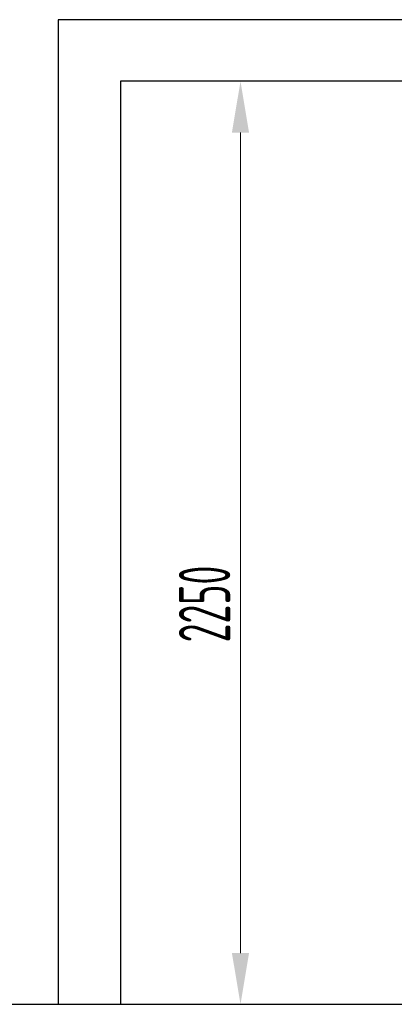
# Model space of a CAD drawing. Header units: millimetres. Extents: x 14365 to 105143, y -126377 to -22383.
# Tile 251 of 256: x 18751 to 19663, y -28416 to -26016. Entities that reach past the tile are written whole.
import ezdxf

# ---------------------------------------------------------------- set-up
doc = ezdxf.new("R2010")
doc.units = ezdxf.units.MM
doc.layers.add('UT_KOTY - DIMENZE', color=7, linetype='Continuous', lineweight=5)
doc.styles.add('ISOCP 2.5', font='isocp.shx', dxfattribs={"width": 0.6, "height": 2.5})

msp = doc.modelspace()

# ---------------------------------------------------------------- linework, layer by layer
at = {"color": 8, "ltscale": 8}
for p, q in [((18845.4, -26015.9), (18845.4, -28415.9)), ((20971.5, -26015.9), (18845.4, -26015.9)), ((18996.5, -26165.9), (18996.5, -28415.9)), ((20821.5, -26165.9), (18996.5, -26165.9)), ((14999.7, -28415.9), (23759.7, -28415.9))]:
    msp.add_line(p, q, dxfattribs=at)
at = {"layer": 'UT_KOTY - DIMENZE'}
for p, q in [((19336.3, -26165.9), (19351.2, -26165.9)), ((19288.7, -28290.9), (19288.7, -26290.9)), ((19241.4, -28415.9), (19226.2, -28415.9))]:
    msp.add_line(p, q, dxfattribs=at)
for points in [[(19267.8, -26290.9), (19309.5, -26290.9), (19288.7, -26165.9)], [(19267.8, -28290.9), (19309.5, -28290.9), (19288.7, -28415.9)]]:
    msp.add_solid(points, dxfattribs=at)

# ---------------------------------------------------------------- texts
at = {"layer": 'UT_KOTY - DIMENZE', "insert": (19201.2, -27440.1), "char_height": 125, "attachment_point": 5, "rotation": 90, "style": 'ISOCP 2.5'}
msp.add_mtext('2250', dxfattribs=at)

doc.saveas('drawing.dxf')
